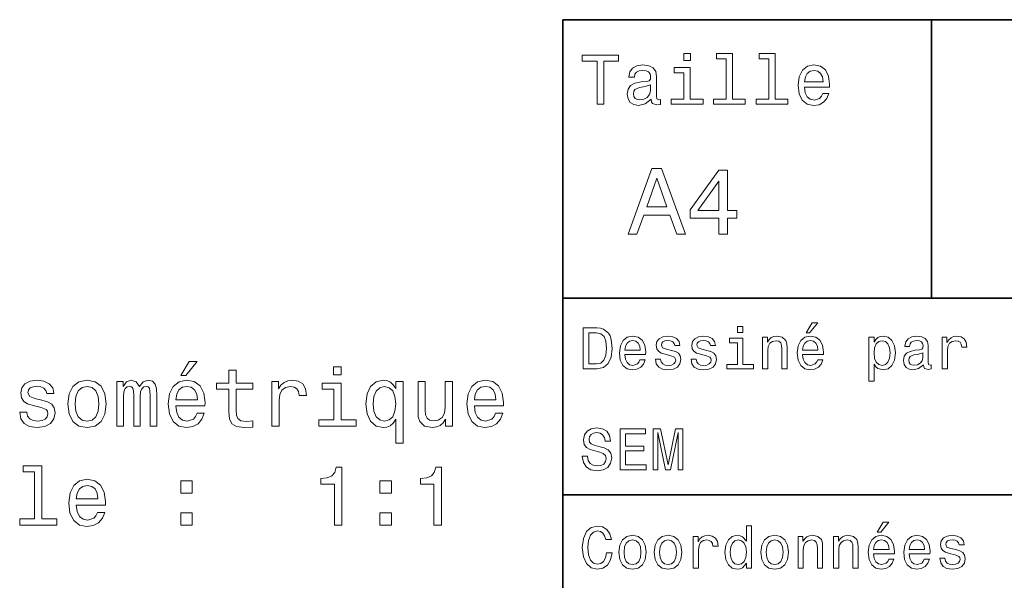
# Model space of a CAD drawing. Extents: x 0 to 297, y 0 to 210.
# Tile 3 of 9: x 64 to 124, y 36 to 70. Entities that reach past the tile are written whole.
import ezdxf

# ---------------------------------------------------------------- set-up
doc = ezdxf.new("R2010")
doc.units = 0

msp = doc.modelspace()

# ---------------------------------------------------------------- linework, layer by layer
at = {"color": 7, "lineweight": 35}
for p, q in [((97, 10), (97, 70)), ((97, 70), (287, 70)), ((97, 53), (162, 53)), ((97, 41), (162, 41))]:
    msp.add_line(p, q, dxfattribs=at)
at = {"color": 7, "lineweight": 35, "ltscale": 0.425}
msp.add_line((119.5, 53), (119.5, 70), dxfattribs=at)
at = {"color": 7, "lineweight": 13}
for points in [[(104.786743, 67.940918), (104.384727, 67.940918), (104.384727, 67.508644), (104.786743, 67.508644)], [(106.969742, 67.621033), (106.969742, 65.157059), (106.187317, 65.157059), (106.187317, 64.837173), (108.128242, 64.837173), (108.128242, 65.157059), (107.350143, 65.157059), (107.350143, 67.940918), (106.373199, 67.940918), (106.373199, 67.621033)], [(109.572044, 67.621033), (109.572044, 65.157059), (108.789627, 65.157059), (108.789627, 64.837173), (110.730545, 64.837173), (110.730545, 65.157059), (109.952454, 65.157059), (109.952454, 67.940918), (108.975502, 67.940918), (108.975502, 67.621033)], [(99.102303, 64.837173), (99.5, 64.837173), (99.5, 67.47406), (100.407784, 67.47406), (100.407784, 67.837173), (98.190201, 67.837173), (98.190201, 67.47406), (99.102303, 67.47406)], [(102.387611, 65.139771), (102.387611, 65.126801), (102.409225, 64.979828), (102.47406, 64.876076), (102.746399, 64.793945), (102.958214, 64.828529), (102.958214, 65.122475), (102.867432, 65.109505), (102.746399, 65.165703), (102.724785, 65.338615), (102.724785, 66.540344), (102.672913, 66.84726), (102.521614, 67.0634), (102.257927, 67.193085), (101.886169, 67.240631), (101.523056, 67.188759), (101.255043, 67.041786), (101.086456, 66.812675), (101.030258, 66.510086), (101.030258, 66.484146), (101.371758, 66.484146), (101.402016, 66.665703), (101.497116, 66.795387), (101.65274, 66.873199), (101.873199, 66.903458), (102.085014, 66.881844), (102.236313, 66.817001), (102.327087, 66.704605), (102.357346, 66.548988), (102.340057, 66.367432), (102.270897, 66.276657), (102.097984, 66.233429), (101.773773, 66.198845), (101.402016, 66.121033), (101.138329, 65.982704), (100.982712, 65.766571), (100.935158, 65.446686), (100.978386, 65.161385), (101.112389, 64.949562), (101.328529, 64.815559), (101.626801, 64.768013), (102.028816, 64.858788)], [(104.773773, 65.157059), (104.773773, 67.080688), (103.796829, 67.080688), (103.796829, 66.756485), (104.393372, 66.756485), (104.393372, 65.157059), (103.615273, 65.157059), (103.615273, 64.837173), (105.560516, 64.837173), (105.560516, 65.157059)], [(111.750717, 65.887604), (113.272339, 65.887604), (113.276657, 66.064842), (113.207497, 66.561958), (113.017288, 66.933716), (112.714699, 67.158501), (112.312683, 67.240631), (111.919312, 67.154175), (111.616714, 66.912102), (111.422188, 66.51873), (111.353027, 66), (111.41787, 65.4683), (111.612396, 65.079247), (111.91066, 64.837173), (112.299713, 64.755043), (112.636887, 64.811234), (112.913544, 64.958214), (113.116714, 65.191643), (113.233429, 65.502876), (112.857346, 65.502876), (112.779541, 65.329971), (112.667145, 65.200287), (112.34726, 65.096542), (112.100868, 65.144089), (111.914986, 65.295387), (111.793945, 65.541786), (111.750717, 65.874634)], [(111.750717, 66.207489), (111.798271, 66.50576), (111.914986, 66.726219), (112.092216, 66.860229), (112.325653, 66.907776), (112.554756, 66.860229), (112.731987, 66.726219), (112.840057, 66.50576), (112.878967, 66.207489)], [(102.344383, 65.649857), (102.292511, 65.425072), (102.154182, 65.252159), (101.946686, 65.139771), (101.691643, 65.100861), (101.527374, 65.122475), (101.41066, 65.191643), (101.337173, 65.312675), (101.315559, 65.481262), (101.332855, 65.632561), (101.402016, 65.740631), (101.678673, 65.861671), (102.028816, 65.913544), (102.344383, 66.017288)], [(100.982712, 56.9049), (101.51297, 56.9049), (101.933716, 58.080692), (103.530258, 58.080692), (103.951012, 56.9049), (104.492798, 56.9049), (103.028816, 60.910664), (102.440926, 60.910664)], [(106.521614, 56.9049), (107.040344, 56.9049), (107.040344, 57.896255), (107.610954, 57.896255), (107.610954, 58.357349), (107.040344, 58.357349), (107.040344, 60.818443), (106.515854, 60.818443), (104.763687, 58.403458), (104.763687, 57.896255), (106.521614, 57.896255)], [(102.118156, 58.570606), (102.734871, 60.334293), (103.351585, 58.570606)], [(105.247841, 58.357349), (106.521614, 60.149857), (106.521614, 58.357349)], [(99.080688, 51.190563), (98.248558, 51.190563), (98.248558, 48.690563), (99.080688, 48.690563), (99.473343, 48.769814), (99.765129, 49.011169), (99.945244, 49.40382), (100.010086, 49.940563), (99.952446, 50.488113), (99.880402, 50.70425), (99.779541, 50.877163), (99.487755, 51.111313), (99.296829, 51.168949)], [(107.992798, 51.27702), (107.657784, 51.27702), (107.657784, 50.916786), (107.992798, 50.916786)], [(111.84726, 50.88797), (112.059799, 50.88797), (112.560516, 51.500362), (112.207489, 51.500362)], [(99.055473, 50.891571), (99.329254, 50.837536), (99.516571, 50.671829), (99.628242, 50.376442), (99.664268, 49.940563), (99.624641, 49.519093), (99.51297, 49.223705), (99.322044, 49.047192), (99.055473, 48.989555), (98.583572, 48.989555), (98.583572, 50.891571)], [(100.784584, 49.565922), (102.052597, 49.565922), (102.056198, 49.713619), (101.998558, 50.127884), (101.840057, 50.437683), (101.587898, 50.625), (101.252884, 50.693443), (100.925072, 50.621399), (100.672913, 50.41967), (100.510803, 50.091862), (100.453171, 49.659584), (100.507202, 49.216499), (100.669312, 48.892292), (100.91787, 48.690563), (101.242073, 48.62212), (101.523056, 48.668949), (101.753601, 48.791428), (101.922913, 48.98595), (102.020172, 49.245319), (101.706772, 49.245319), (101.64193, 49.101227), (101.548271, 48.993156), (101.2817, 48.9067), (101.07637, 48.946327), (100.921471, 49.072407), (100.820602, 49.27774), (100.784584, 49.555115)], [(103.623199, 49.818085), (103.317001, 49.890129), (103.090057, 49.972984), (103.014412, 50.142292), (103.036026, 50.261169), (103.111671, 50.347622), (103.234146, 50.401657), (103.41066, 50.423271), (103.579971, 50.401657), (103.713257, 50.336815), (103.799713, 50.239555), (103.835732, 50.109871), (104.145531, 50.109871), (104.145531, 50.117077), (104.091499, 50.351227), (103.943802, 50.534943), (103.713257, 50.650219), (103.41066, 50.693443), (103.104469, 50.650219), (102.881126, 50.531342), (102.740631, 50.354828), (102.697403, 50.131485), (102.729828, 49.915348), (102.830688, 49.76405), (102.996399, 49.655983), (103.237755, 49.580334), (103.590775, 49.493877), (103.806915, 49.40382), (103.864555, 49.331772), (103.886169, 49.223705), (103.853745, 49.09042), (103.767288, 48.989555), (103.626801, 48.924713), (103.439484, 48.903099), (103.241356, 48.924713), (103.09726, 49.000362), (103, 49.122841), (102.960373, 49.292149), (102.654175, 49.292149), (102.704613, 49.003963), (102.852303, 48.795029), (103.086456, 48.668949), (103.41066, 48.62212), (103.749283, 48.668949), (103.997841, 48.795029), (104.149139, 48.996758), (104.203171, 49.259727), (104.163544, 49.486671), (104.051872, 49.641571), (103.868156, 49.742435)], [(105.791786, 49.818085), (105.485588, 49.890129), (105.258644, 49.972984), (105.182999, 50.142292), (105.204613, 50.261169), (105.280258, 50.347622), (105.40274, 50.401657), (105.579254, 50.423271), (105.748558, 50.401657), (105.881844, 50.336815), (105.9683, 50.239555), (106.004326, 50.109871), (106.314117, 50.109871), (106.314117, 50.117077), (106.260086, 50.351227), (106.112396, 50.534943), (105.881844, 50.650219), (105.579254, 50.693443), (105.273056, 50.650219), (105.049713, 50.531342), (104.909225, 50.354828), (104.865997, 50.131485), (104.898415, 49.915348), (104.999283, 49.76405), (105.164986, 49.655983), (105.406342, 49.580334), (105.759369, 49.493877), (105.975502, 49.40382), (106.033142, 49.331772), (106.054756, 49.223705), (106.022339, 49.09042), (105.935883, 48.989555), (105.795387, 48.924713), (105.60807, 48.903099), (105.409943, 48.924713), (105.265854, 49.000362), (105.168587, 49.122841), (105.12896, 49.292149), (104.822769, 49.292149), (104.873199, 49.003963), (105.020897, 48.795029), (105.255043, 48.668949), (105.579254, 48.62212), (105.91787, 48.668949), (106.166428, 48.795029), (106.317726, 48.996758), (106.371758, 49.259727), (106.33213, 49.486671), (106.220459, 49.641571), (106.036743, 49.742435)], [(107.981987, 48.957134), (107.981987, 50.560158), (107.16787, 50.560158), (107.16787, 50.289986), (107.664986, 50.289986), (107.664986, 48.957134), (107.016571, 48.957134), (107.016571, 48.690563), (108.637611, 48.690563), (108.637611, 48.957134)], [(109.181557, 48.690563), (109.498558, 48.690563), (109.498558, 49.807278), (109.530983, 50.063042), (109.635445, 50.250362), (109.797546, 50.365635), (110.013687, 50.408863), (110.1866, 50.372841), (110.29467, 50.275578), (110.348701, 50.113472), (110.366714, 49.897335), (110.366714, 48.690563), (110.683716, 48.690563), (110.683716, 49.962177), (110.669312, 50.217941), (110.604469, 50.430477), (110.39193, 50.625), (110.060516, 50.693443), (109.876801, 50.668228), (109.721901, 50.599785), (109.588615, 50.484512), (109.484146, 50.329613), (109.484146, 50.625), (109.181557, 50.625)], [(111.627518, 49.565922), (112.895531, 49.565922), (112.899132, 49.713619), (112.841499, 50.127884), (112.682999, 50.437683), (112.430832, 50.625), (112.095825, 50.693443), (111.768013, 50.621399), (111.515854, 50.41967), (111.353745, 50.091862), (111.296112, 49.659584), (111.350143, 49.216499), (111.512245, 48.892292), (111.760803, 48.690563), (112.085014, 48.62212), (112.365997, 48.668949), (112.596542, 48.791428), (112.765854, 48.98595), (112.863113, 49.245319), (112.549713, 49.245319), (112.484871, 49.101227), (112.391212, 48.993156), (112.124641, 48.9067), (111.919312, 48.946327), (111.764412, 49.072407), (111.663544, 49.27774), (111.627518, 49.555115)], [(115.986313, 50.326012), (115.986313, 50.625), (115.669312, 50.625), (115.669312, 47.941284), (115.986313, 47.941284), (115.986313, 48.98595), (116.097984, 48.816643), (116.22406, 48.704971), (116.541069, 48.62212), (116.843658, 48.690563), (117.081413, 48.895893), (117.236313, 49.2201), (117.293945, 49.659584), (117.236313, 50.095463), (117.081413, 50.41967), (116.843658, 50.621399), (116.541069, 50.693443), (116.368156, 50.671829), (116.220459, 50.603386), (116.094383, 50.488113)], [(119.005043, 48.942726), (119.005043, 48.931919), (119.023056, 48.809441), (119.077087, 48.722984), (119.304031, 48.654541), (119.480545, 48.683357), (119.480545, 48.928314), (119.4049, 48.917507), (119.304031, 48.96434), (119.286026, 49.108429), (119.286026, 50.109871), (119.242798, 50.365635), (119.116714, 50.54575), (118.896973, 50.65382), (118.587173, 50.693443), (118.284584, 50.650219), (118.061241, 50.52774), (117.920746, 50.336815), (117.873917, 50.084656), (117.873917, 50.063042), (118.158501, 50.063042), (118.183716, 50.21434), (118.26297, 50.322407), (118.392654, 50.387249), (118.57637, 50.412464), (118.752884, 50.394455), (118.878967, 50.34042), (118.954613, 50.246758), (118.979828, 50.117077), (118.965416, 49.965778), (118.907784, 49.890129), (118.763687, 49.854107), (118.493515, 49.825291), (118.183716, 49.760448), (117.963974, 49.645176), (117.834297, 49.465057), (117.79467, 49.19849), (117.830688, 48.960735), (117.942368, 48.784222), (118.122482, 48.67255), (118.37104, 48.632927), (118.706055, 48.708576)], [(120.143372, 48.690563), (120.460373, 48.690563), (120.460373, 49.796471), (120.492798, 50.063042), (120.590057, 50.253963), (120.748558, 50.369236), (120.961098, 50.408863), (121.119598, 50.383648), (121.238472, 50.3116), (121.310516, 50.189121), (121.335739, 50.023415), (121.656342, 50.023415), (121.613113, 50.315205), (121.49424, 50.524136), (121.296112, 50.650219), (121.02594, 50.693443), (120.842224, 50.664627), (120.683716, 50.592579), (120.543228, 50.4701), (120.431557, 50.304398), (120.431557, 50.625), (120.143372, 50.625)], [(100.784584, 49.832493), (100.824211, 50.081055), (100.921471, 50.264771), (101.069168, 50.376442), (101.263687, 50.416069), (101.454613, 50.376442), (101.602303, 50.264771), (101.69236, 50.081055), (101.724785, 49.832493)], [(111.627518, 49.832493), (111.667145, 50.081055), (111.764412, 50.264771), (111.912102, 50.376442), (112.106628, 50.416069), (112.297546, 50.376442), (112.445244, 50.264771), (112.535301, 50.081055), (112.567726, 49.832493)], [(116.48703, 48.9067), (116.274498, 48.953533), (116.119598, 49.097622), (116.022339, 49.331772), (115.989914, 49.659584), (116.022339, 49.983791), (116.119598, 50.217941), (116.274498, 50.358429), (116.48703, 50.408863), (116.681557, 50.358429), (116.836456, 50.21434), (116.933716, 49.98019), (116.969742, 49.659584), (116.933716, 49.335377), (116.836456, 49.097622), (116.681557, 48.953533)], [(118.969025, 49.367798), (118.925797, 49.180477), (118.810516, 49.036385), (118.637611, 48.942726), (118.425072, 48.910305), (118.288185, 48.928314), (118.190926, 48.98595), (118.129684, 49.086815), (118.111671, 49.227306), (118.126083, 49.353386), (118.183716, 49.443443), (118.414268, 49.544312), (118.706055, 49.587536), (118.969025, 49.673992)], [(73.698814, 48.280472), (73.996368, 48.280472), (74.697372, 49.137817), (74.20314, 49.137817)], [(83.482674, 48.825138), (83.013657, 48.825138), (83.013657, 48.320816), (83.482674, 48.320816)], [(76.633972, 47.443295), (76.633972, 46.086666), (76.66423, 45.647907), (76.805443, 45.34531), (77.08786, 45.1688), (77.566971, 45.10828), (78.091461, 45.133495), (78.091461, 45.516781), (77.708176, 45.486523), (77.360199, 45.526867), (77.173599, 45.65295), (77.092903, 45.864765), (77.077774, 46.162315), (77.077774, 47.443295), (78.091461, 47.443295), (78.091461, 47.821537), (77.077774, 47.821537), (77.077774, 48.613323), (76.633972, 48.613323), (76.633972, 47.821537), (75.867401, 47.821537), (75.867401, 47.443295)], [(65.221146, 46.782631), (64.792473, 46.883495), (64.474747, 46.999489), (64.368843, 47.236523), (64.399101, 47.40295), (64.505013, 47.523987), (64.676483, 47.599636), (64.923599, 47.629894), (65.160629, 47.599636), (65.347229, 47.508858), (65.468269, 47.372688), (65.5187, 47.191132), (65.952415, 47.191132), (65.952415, 47.201221), (65.87677, 47.52903), (65.669998, 47.786236), (65.347229, 47.947617), (64.923599, 48.008137), (64.494926, 47.947617), (64.182243, 47.781189), (63.985558, 47.534073), (63.925041, 47.221394), (63.970428, 46.9188), (64.111641, 46.706982), (64.343628, 46.555687), (64.681519, 46.44978), (65.175758, 46.328743), (65.478355, 46.20266), (65.559044, 46.101795), (65.589302, 45.9505), (65.543915, 45.763901), (65.422882, 45.622688), (65.226196, 45.53191), (64.963943, 45.501652), (64.686569, 45.53191), (64.484833, 45.637817), (64.348671, 45.809288), (64.293198, 46.046322), (63.864521, 46.046322), (63.935127, 45.642864), (64.141899, 45.350357), (64.469711, 45.173843), (64.923599, 45.10828), (65.397659, 45.173843), (65.745644, 45.350357), (65.957458, 45.632774), (66.033112, 46.000931), (65.977631, 46.318653), (65.821289, 46.535515), (65.564087, 46.676723)], [(66.799683, 46.555687), (66.880371, 45.940414), (67.112358, 45.486523), (67.480515, 45.204102), (67.974747, 45.10828), (68.463943, 45.204102), (68.8321, 45.48148), (69.064087, 45.935371), (69.149826, 46.555687), (69.064087, 47.170959), (68.8321, 47.629894), (68.463943, 47.907272), (67.974747, 48.008137), (67.480515, 47.907272), (67.112358, 47.624851), (66.880371, 47.170959)], [(67.253571, 46.56073), (67.298958, 47.014622), (67.44017, 47.34243), (67.667114, 47.544159), (67.974747, 47.614765), (68.277344, 47.544159), (68.504288, 47.347473), (68.6455, 47.014622), (68.69593, 46.56073), (68.6455, 46.101795), (68.504288, 45.768944), (68.277344, 45.567215), (67.974747, 45.501652), (67.667114, 45.567215), (67.44017, 45.768944), (67.298958, 46.101795)], [(69.790314, 45.204102), (70.198814, 45.204102), (70.198814, 47.014622), (70.22403, 47.286953), (70.299683, 47.483639), (70.415672, 47.599636), (70.566971, 47.645023), (70.688011, 47.604679), (70.7687, 47.503815), (70.809044, 47.332344), (70.824173, 47.1054), (70.824173, 45.204102), (71.207458, 45.204102), (71.207458, 47.014622), (71.232681, 47.28191), (71.308327, 47.478596), (71.429367, 47.599636), (71.580658, 47.645023), (71.701698, 47.604679), (71.782387, 47.503815), (71.832825, 47.1054), (71.832825, 45.204102), (72.241325, 45.204102), (72.241325, 47.075138), (72.21611, 47.463467), (72.135414, 47.761017), (71.97403, 47.942574), (71.711784, 48.008137), (71.404144, 47.907272), (71.167114, 47.614765), (70.980515, 47.902229), (70.667831, 48.008137), (70.380371, 47.907272), (70.183685, 47.624851), (70.183685, 47.912315), (69.790314, 47.912315)], [(73.391174, 46.429607), (75.166397, 46.429607), (75.171432, 46.636379), (75.090744, 47.216351), (74.868843, 47.650066), (74.515816, 47.912315), (74.046799, 48.008137), (73.58786, 47.907272), (73.23484, 47.624851), (73.007889, 47.165916), (72.9272, 46.56073), (73.002853, 45.940414), (73.229797, 45.486523), (73.577774, 45.204102), (74.03167, 45.10828), (74.425041, 45.173843), (74.747803, 45.34531), (74.98484, 45.617645), (75.121002, 45.980759), (74.682243, 45.980759), (74.591461, 45.77903), (74.460342, 45.627731), (74.087143, 45.506695), (73.799683, 45.562172), (73.582825, 45.738686), (73.441612, 46.026146), (73.391174, 46.414474)], [(73.391174, 46.802803), (73.446655, 47.150787), (73.582825, 47.407993), (73.789597, 47.564331), (74.061928, 47.619808), (74.329216, 47.564331), (74.535988, 47.407993), (74.662071, 47.150787), (74.707458, 46.802803)], [(79.241318, 45.204102), (79.68512, 45.204102), (79.68512, 46.752373), (79.730515, 47.125572), (79.866684, 47.39286), (80.088585, 47.554245), (80.386131, 47.609722), (80.608032, 47.574417), (80.77446, 47.473553), (80.87532, 47.302086), (80.910629, 47.070095), (81.359474, 47.070095), (81.298958, 47.478596), (81.13253, 47.771103), (80.855148, 47.947617), (80.476913, 48.008137), (80.219704, 47.967789), (79.997803, 47.866924), (79.801117, 47.695457), (79.644775, 47.463467), (79.644775, 47.912315), (79.241318, 47.912315)], [(83.467545, 45.577301), (83.467545, 47.821537), (82.327774, 47.821537), (82.327774, 47.443295), (83.023743, 47.443295), (83.023743, 45.577301), (82.115959, 45.577301), (82.115959, 45.204102), (84.385406, 45.204102), (84.385406, 45.577301)], [(86.811203, 47.493729), (86.654861, 47.720673), (86.478348, 47.882057), (86.271576, 47.972832), (86.034546, 48.008137), (85.605873, 47.907272), (85.273018, 47.624851), (85.05616, 47.170959), (84.980515, 46.56073), (85.05616, 45.945457), (85.273018, 45.491566), (85.605873, 45.204102), (86.034546, 45.10828), (86.271576, 45.138538), (86.473312, 45.224274), (86.649818, 45.380615), (86.811203, 45.617645), (86.811203, 44.155109), (87.255005, 44.155109), (87.255005, 47.912315), (86.811203, 47.912315)], [(85.434402, 46.56073), (85.47979, 47.009579), (85.621002, 47.337387), (85.832817, 47.539116), (86.110199, 47.609722), (86.402702, 47.539116), (86.624603, 47.34243), (86.755722, 47.014622), (86.80616, 46.56073), (86.755722, 46.101795), (86.624603, 45.773987), (86.402702, 45.572258), (86.110199, 45.506695), (85.832817, 45.572258), (85.621002, 45.773987), (85.47979, 46.106838)], [(90.270859, 47.912315), (89.827057, 47.912315), (89.827057, 46.348915), (89.776619, 45.985802), (89.630371, 45.723553), (89.403419, 45.562172), (89.105865, 45.511738), (88.868835, 45.552086), (88.717545, 45.673122), (88.631805, 45.879894), (88.611633, 46.172401), (88.611633, 47.912315), (88.167831, 47.912315), (88.167831, 46.132057), (88.182961, 45.773987), (88.278778, 45.476437), (88.571289, 45.204102), (89.040314, 45.10828), (89.292465, 45.143581), (89.509331, 45.23436), (89.695923, 45.390701), (89.847229, 45.617645), (89.847229, 45.204102), (90.270859, 45.204102)], [(91.607315, 46.429607), (93.382523, 46.429607), (93.387573, 46.636379), (93.306877, 47.216351), (93.084976, 47.650066), (92.731949, 47.912315), (92.262932, 48.008137), (91.804001, 47.907272), (91.450974, 47.624851), (91.22403, 47.165916), (91.143333, 46.56073), (91.218979, 45.940414), (91.445923, 45.486523), (91.793915, 45.204102), (92.247803, 45.10828), (92.641174, 45.173843), (92.963943, 45.34531), (93.200974, 45.617645), (93.337143, 45.980759), (92.898376, 45.980759), (92.807602, 45.77903), (92.676476, 45.627731), (92.303276, 45.506695), (92.015808, 45.562172), (91.79895, 45.738686), (91.657745, 46.026146), (91.607315, 46.414474)], [(91.607315, 46.802803), (91.662781, 47.150787), (91.79895, 47.407993), (92.005722, 47.564331), (92.278061, 47.619808), (92.545349, 47.564331), (92.752121, 47.407993), (92.878204, 47.150787), (92.923592, 46.802803)], [(98.515129, 43.355907), (98.187317, 43.355907), (98.259369, 42.974064), (98.439484, 42.693085), (98.716858, 42.523773), (99.091499, 42.462536), (99.46254, 42.520172), (99.739914, 42.678673), (99.916428, 42.927231), (99.98127, 43.255043), (99.927231, 43.55043), (99.77594, 43.741352), (99.530983, 43.867435), (99.203171, 43.961094), (98.922188, 44.029537), (98.738472, 44.108788), (98.634003, 44.224064), (98.601585, 44.404179), (98.634003, 44.56628), (98.727669, 44.688759), (98.871758, 44.771614), (99.069885, 44.80043), (99.271614, 44.764408), (99.430115, 44.667145), (99.534584, 44.505043), (99.585014, 44.285301), (99.912827, 44.285301), (99.912827, 44.292507), (99.855186, 44.631123), (99.685883, 44.883286), (99.419312, 45.041786), (99.059074, 45.095821), (98.734871, 45.041786), (98.482712, 44.890488), (98.320602, 44.656338), (98.26297, 44.353745), (98.309799, 44.083572), (98.446686, 43.899857), (98.662827, 43.777378), (98.958214, 43.683716), (99.25, 43.600864), (99.469742, 43.521614), (99.603027, 43.406338), (99.649857, 43.219021), (99.606628, 43.028099), (99.494957, 42.884007), (99.325645, 42.793949), (99.105911, 42.765129), (98.860954, 42.804756), (98.67363, 42.920029), (98.554756, 43.107349)], [(100.496399, 42.530979), (102.081413, 42.530979), (102.081413, 42.833572), (100.827812, 42.833572), (100.827812, 43.680115), (101.944527, 43.680115), (101.944527, 43.979107), (100.827812, 43.979107), (100.827812, 44.728386), (102.052597, 44.728386), (102.052597, 45.030979), (100.496399, 45.030979)], [(102.520897, 42.530979), (102.798271, 42.530979), (102.798271, 44.80043), (103.266571, 42.530979), (103.57637, 42.530979), (104.041069, 44.80043), (104.041069, 42.530979), (104.322044, 42.530979), (104.322044, 45.030979), (103.882568, 45.030979), (103.421471, 42.826366), (102.963974, 45.030979), (102.520897, 45.030979)], [(64.777344, 42.405109), (64.777344, 39.530472), (63.864521, 39.530472), (63.864521, 39.157272), (66.128929, 39.157272), (66.128929, 39.530472), (65.221146, 39.530472), (65.221146, 42.778309), (64.081375, 42.778309), (64.081375, 42.405109)], [(83.064087, 39.157272), (83.523018, 39.157272), (83.523018, 42.682487), (83.180084, 42.682487), (83.089302, 42.374851), (82.907745, 42.168079), (82.630371, 42.047043), (82.247086, 42.006695), (82.247086, 41.648628), (83.064087, 41.648628)], [(89.136131, 39.157272), (89.595062, 39.157272), (89.595062, 42.682487), (89.252121, 42.682487), (89.161346, 42.374851), (88.97979, 42.168079), (88.702408, 42.047043), (88.319122, 42.006695), (88.319122, 41.648628), (89.136131, 41.648628)], [(67.31913, 40.382778), (69.094345, 40.382778), (69.099388, 40.58955), (69.0187, 41.169521), (68.796799, 41.603237), (68.443771, 41.865486), (67.974747, 41.961308), (67.515816, 41.860443), (67.162796, 41.578022), (66.935844, 41.119087), (66.855156, 40.513901), (66.930801, 39.893585), (67.157745, 39.439693), (67.50573, 39.157272), (67.959625, 39.061451), (68.352997, 39.127014), (68.675758, 39.298481), (68.912796, 39.570816), (69.048958, 39.933929), (68.610199, 39.933929), (68.519417, 39.732201), (68.388298, 39.580902), (68.015099, 39.459866), (67.727631, 39.515343), (67.510773, 39.691856), (67.369568, 39.979317), (67.31913, 40.367645)], [(67.31913, 40.755974), (67.374603, 41.103958), (67.510773, 41.361164), (67.717545, 41.517502), (67.989883, 41.572979), (68.257172, 41.517502), (68.463943, 41.361164), (68.590027, 41.103958), (68.635414, 40.755974)], [(73.698814, 41.114044), (74.394775, 41.114044), (74.394775, 41.865486), (73.698814, 41.865486)], [(85.842903, 41.114044), (86.538864, 41.114044), (86.538864, 41.865486), (85.842903, 41.865486)], [(73.698814, 39.157272), (74.394775, 39.157272), (74.394775, 39.908714), (73.698814, 39.908714)], [(85.842903, 39.157272), (86.538864, 39.157272), (86.538864, 39.908714), (85.842903, 39.908714)], [(99.66787, 37.460373), (99.595818, 37.15778), (99.476944, 36.941643), (99.311241, 36.808357), (99.116714, 36.765129), (98.882568, 36.829971), (98.698845, 37.024494), (98.57637, 37.341499), (98.536743, 37.780979), (98.57637, 38.216858), (98.695244, 38.537464), (98.87896, 38.731987), (99.116714, 38.80043), (99.289627, 38.764408), (99.437317, 38.663544), (99.552597, 38.501442), (99.631844, 38.278099), (99.97406, 38.278099), (99.865997, 38.620316), (99.678673, 38.879681), (99.422913, 39.041786), (99.116714, 39.099422), (98.734871, 39.009365), (98.443085, 38.757202), (98.25576, 38.342937), (98.190926, 37.780979), (98.25576, 37.219021), (98.443085, 36.804756), (98.734871, 36.548992), (99.116714, 36.462536), (99.451729, 36.530979), (99.721901, 36.721901), (99.912827, 37.035301), (100.013687, 37.460373)], [(108.201729, 36.829971), (108.201729, 36.530979), (108.51873, 36.530979), (108.51873, 39.117435), (108.20533, 39.117435), (108.20533, 38.170029), (107.963974, 38.443802), (107.816284, 38.508644), (107.646973, 38.533859), (107.340775, 38.461815), (107.103027, 38.260086), (106.948128, 37.935879), (106.894089, 37.5), (106.948128, 37.064121), (107.103027, 36.736309), (107.340775, 36.530979), (107.646973, 36.462536), (107.816284, 36.487751), (107.967575, 36.552593)], [(116.184441, 38.728386), (116.396973, 38.728386), (116.897697, 39.340778), (116.54467, 39.340778)], [(100.413544, 37.496399), (100.471184, 37.056915), (100.636887, 36.732708), (100.899857, 36.530979), (101.252884, 36.462536), (101.602303, 36.530979), (101.865273, 36.729107), (102.030983, 37.053314), (102.092216, 37.496399), (102.030983, 37.935879), (101.865273, 38.263687), (101.602303, 38.461815), (101.252884, 38.533859), (100.899857, 38.461815), (100.636887, 38.260086), (100.471184, 37.935879)], [(102.58213, 37.496399), (102.639771, 37.056915), (102.805473, 36.732708), (103.068443, 36.530979), (103.421471, 36.462536), (103.770897, 36.530979), (104.033859, 36.729107), (104.19957, 37.053314), (104.260803, 37.496399), (104.19957, 37.935879), (104.033859, 38.263687), (103.770897, 38.461815), (103.421471, 38.533859), (103.068443, 38.461815), (102.805473, 38.260086), (102.639771, 37.935879)], [(104.963257, 36.530979), (105.280258, 36.530979), (105.280258, 37.636887), (105.312683, 37.903458), (105.409943, 38.094379), (105.568443, 38.209652), (105.780983, 38.249279), (105.939484, 38.224064), (106.058357, 38.152016), (106.130402, 38.029537), (106.155617, 37.863831), (106.476227, 37.863831), (106.432999, 38.155621), (106.314117, 38.364552), (106.115997, 38.490635), (105.845825, 38.533859), (105.662102, 38.505043), (105.503601, 38.432995), (105.363113, 38.310516), (105.251442, 38.144814), (105.251442, 38.465416), (104.963257, 38.465416)], [(109.087898, 37.496399), (109.145531, 37.056915), (109.311241, 36.732708), (109.574203, 36.530979), (109.927231, 36.462536), (110.276657, 36.530979), (110.539627, 36.729107), (110.70533, 37.053314), (110.766571, 37.496399), (110.70533, 37.935879), (110.539627, 38.263687), (110.276657, 38.461815), (109.927231, 38.533859), (109.574203, 38.461815), (109.311241, 38.260086), (109.145531, 37.935879)], [(111.350143, 36.530979), (111.667145, 36.530979), (111.667145, 37.647694), (111.69957, 37.903458), (111.804031, 38.090778), (111.966141, 38.206051), (112.182274, 38.249279), (112.355186, 38.213257), (112.463257, 38.115993), (112.517288, 37.953888), (112.535301, 37.737751), (112.535301, 36.530979), (112.852303, 36.530979), (112.852303, 37.802593), (112.837898, 38.058357), (112.773056, 38.270893), (112.560516, 38.465416), (112.229103, 38.533859), (112.045387, 38.508644), (111.890488, 38.440201), (111.757202, 38.324928), (111.65274, 38.170029), (111.65274, 38.465416), (111.350143, 38.465416)], [(113.51873, 36.530979), (113.835732, 36.530979), (113.835732, 37.647694), (113.868156, 37.903458), (113.972626, 38.090778), (114.134727, 38.206051), (114.350861, 38.249279), (114.523773, 38.213257), (114.631844, 38.115993), (114.685883, 37.953888), (114.703888, 37.737751), (114.703888, 36.530979), (115.020889, 36.530979), (115.020889, 37.802593), (115.006485, 38.058357), (114.941643, 38.270893), (114.729111, 38.465416), (114.39769, 38.533859), (114.213974, 38.508644), (114.059082, 38.440201), (113.925789, 38.324928), (113.821327, 38.170029), (113.821327, 38.465416), (113.51873, 38.465416)], [(115.964699, 37.406338), (117.232712, 37.406338), (117.236313, 37.554035), (117.178673, 37.9683), (117.020172, 38.278099), (116.768013, 38.465416), (116.432999, 38.533859), (116.105186, 38.461815), (115.853027, 38.260086), (115.690918, 37.932278), (115.633286, 37.5), (115.687317, 37.056915), (115.849426, 36.732708), (116.097984, 36.530979), (116.422188, 36.462536), (116.703171, 36.509365), (116.933716, 36.631844), (117.103027, 36.826366), (117.200287, 37.085735), (116.886887, 37.085735), (116.822044, 36.941643), (116.728386, 36.833572), (116.461815, 36.747116), (116.256485, 36.786743), (116.101585, 36.912823), (116.000717, 37.118156), (115.964699, 37.395531)], [(118.133286, 37.406338), (119.401299, 37.406338), (119.4049, 37.554035), (119.34726, 37.9683), (119.188766, 38.278099), (118.9366, 38.465416), (118.601585, 38.533859), (118.273773, 38.461815), (118.021614, 38.260086), (117.859512, 37.932278), (117.801872, 37.5), (117.855911, 37.056915), (118.018013, 36.732708), (118.266571, 36.530979), (118.590775, 36.462536), (118.871758, 36.509365), (119.10231, 36.631844), (119.271614, 36.826366), (119.368881, 37.085735), (119.055481, 37.085735), (118.990631, 36.941643), (118.896973, 36.833572), (118.630402, 36.747116), (118.425072, 36.786743), (118.270172, 36.912823), (118.169312, 37.118156), (118.133286, 37.395531)], [(120.971901, 37.658501), (120.66571, 37.730545), (120.438766, 37.8134), (120.363113, 37.982708), (120.384727, 38.101585), (120.460373, 38.188038), (120.582855, 38.242073), (120.759369, 38.263687), (120.92868, 38.242073), (121.061966, 38.177231), (121.148415, 38.079971), (121.184441, 37.950287), (121.49424, 37.950287), (121.49424, 37.957493), (121.440201, 38.191643), (121.292511, 38.375359), (121.061966, 38.490635), (120.759369, 38.533859), (120.453171, 38.490635), (120.229828, 38.371758), (120.08934, 38.195244), (120.046112, 37.971901), (120.078529, 37.755764), (120.179398, 37.604465), (120.3451, 37.496399), (120.586456, 37.42075), (120.939484, 37.334293), (121.155624, 37.244236), (121.213257, 37.172188), (121.234871, 37.064121), (121.202454, 36.930836), (121.115997, 36.829971), (120.97551, 36.765129), (120.788185, 36.743515), (120.590057, 36.765129), (120.445969, 36.840778), (120.348709, 36.963257), (120.309082, 37.132565), (120.002884, 37.132565), (120.053314, 36.844379), (120.201012, 36.635445), (120.435158, 36.509365), (120.759369, 36.462536), (121.097984, 36.509365), (121.346542, 36.635445), (121.497841, 36.837173), (121.551872, 37.100143), (121.512253, 37.327087), (121.400574, 37.481987), (121.216858, 37.582851)], [(100.737755, 37.5), (100.770172, 37.824207), (100.87104, 38.058357), (101.033142, 38.20245), (101.252884, 38.25288), (101.469017, 38.20245), (101.631126, 38.061958), (101.731987, 37.824207), (101.768013, 37.5), (101.731987, 37.172188), (101.631126, 36.934437), (101.469017, 36.790344), (101.252884, 36.743515), (101.033142, 36.790344), (100.87104, 36.934437), (100.770172, 37.172188)], [(102.906342, 37.5), (102.938759, 37.824207), (103.039627, 38.058357), (103.201729, 38.20245), (103.421471, 38.25288), (103.637611, 38.20245), (103.799713, 38.061958), (103.900574, 37.824207), (103.9366, 37.5), (103.900574, 37.172188), (103.799713, 36.934437), (103.637611, 36.790344), (103.421471, 36.743515), (103.201729, 36.790344), (103.039627, 36.934437), (102.938759, 37.172188)], [(107.701012, 38.249279), (107.909943, 38.198845), (108.068443, 38.058357), (108.162102, 37.824207), (108.198128, 37.5), (108.162102, 37.172188), (108.068443, 36.938038), (107.909943, 36.793949), (107.701012, 36.747116), (107.502884, 36.793949), (107.351585, 36.938038), (107.250717, 37.175793), (107.2183, 37.5), (107.250717, 37.820606), (107.351585, 38.054756), (107.502884, 38.198845)], [(109.412102, 37.5), (109.444527, 37.824207), (109.545387, 38.058357), (109.707489, 38.20245), (109.927231, 38.25288), (110.143372, 38.20245), (110.305473, 38.061958), (110.406342, 37.824207), (110.44236, 37.5), (110.406342, 37.172188), (110.305473, 36.934437), (110.143372, 36.790344), (109.927231, 36.743515), (109.707489, 36.790344), (109.545387, 36.934437), (109.444527, 37.172188)], [(115.964699, 37.672909), (116.004318, 37.921471), (116.101585, 38.105186), (116.249283, 38.216858), (116.443802, 38.256485), (116.634727, 38.216858), (116.782425, 38.105186), (116.872482, 37.921471), (116.9049, 37.672909)], [(118.133286, 37.672909), (118.172913, 37.921471), (118.270172, 38.105186), (118.41787, 38.216858), (118.612396, 38.256485), (118.803314, 38.216858), (118.951012, 38.105186), (119.041069, 37.921471), (119.073486, 37.672909)]]:
    msp.add_lwpolyline(points, close=True, dxfattribs=at)

doc.saveas('drawing.dxf')
